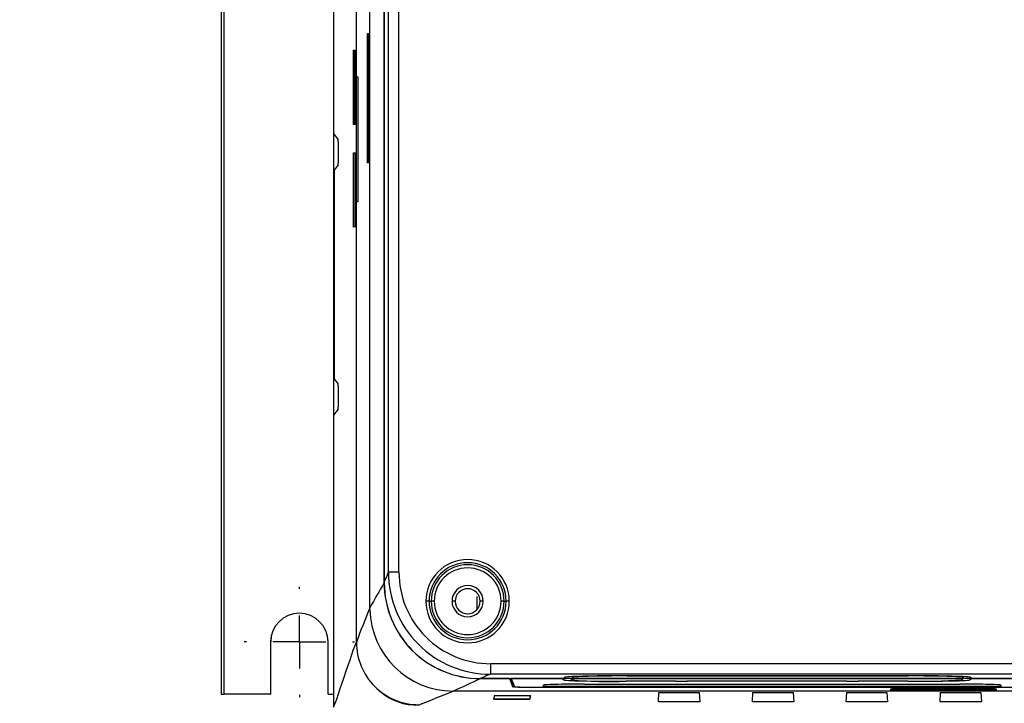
# Model space of a CAD drawing. Header units: millimetres. Extents: x 0 to 1537, y 0 to 1187.
# Tile 4 of 44: x 94 to 189, y 303 to 368. Entities that reach past the tile are written whole.
import ezdxf

# ---------------------------------------------------------------- set-up
doc = ezdxf.new("R2010")
doc.units = ezdxf.units.MM
doc.header["$LTSCALE"] = 5.5
doc.linetypes.add('CENTERX2', pattern=[20.32, 12.7, -2.54, 2.54, -2.54])
doc.layers.add('CENTER', color=40, linetype='CENTERX2')
doc.layers.add('DIMENSIONS', color=140, linetype='Continuous', lineweight=25)
doc.styles.add('SLDTEXTSTYLE0', font='TXT', dxfattribs={"width": 0.7})
doc.dimstyles.new('SLDDIMSTYLE0', dxfattribs={"dimtxt": 11.869043, "dimasz": 18.161, "dimexe": 0, "dimexo": 0.0625, "dimgap": 2.967261, "dimtad": 0, "dimtih": 1, "dimtoh": 1, "dimrnd": 1e-09, "dimzin": 12, "dimdsep": 46, "dimtxsty": 'SLDTEXTSTYLE0', "dimsah": 1, "dimcen": 0.09, "dimadec": 0, "dimazin": 3, "dimtfac": 1, "dimtofl": 0, "dimtmove": 0, "dimatfit": 3, "dimfxl": 0, "dimfrac": 2, "dimtolj": 1, "dimtzin": 12, "dimarcsym": 0})
doc.dimstyles.new('SLDDIMSTYLE1', dxfattribs={"dimtxt": 11.869043, "dimasz": 18.161, "dimexe": 0, "dimexo": 0.0625, "dimgap": 2.967261, "dimtad": 0, "dimtih": 1, "dimtoh": 1, "dimrnd": 1e-09, "dimzin": 4, "dimdsep": 46, "dimtxsty": 'SLDTEXTSTYLE0', "dimsah": 1, "dimcen": 0.09, "dimadec": 0, "dimazin": 1, "dimtfac": 1, "dimtofl": 0, "dimtmove": 0, "dimatfit": 3, "dimfxl": 0, "dimfrac": 2, "dimtolj": 1, "dimtzin": 12, "dimarcsym": 0})

# ---------------------------------------------------------------- blocks, each defined once
blk = doc.blocks.new('_D')
at = {"layer": 'DIMENSIONS'}
for p, q in [((144.983, 542.692), (61.058, 542.692)), ((78.52, 542.692), (78.52, 435.513)), ((55.948, 413.992), (51.963, 413.992)), ((51.963, 413.992), (51.963, 395.128)), ((101.092, 413.992), (105.078, 413.992)), ((105.078, 413.992), (105.078, 395.128)), ((51.963, 395.128), (55.948, 395.128)), ((105.078, 395.128), (101.092, 395.128)), ((78.52, 285.292), (78.52, 392.471)), ((148.224, 285.292), (61.058, 285.292))]:
    blk.add_line(p, q, dxfattribs=at)
for points in [[(78.52, 542.692), (75.726, 524.531), (81.314, 524.531)], [(78.52, 285.292), (81.314, 303.453), (75.726, 303.453)]]:
    blk.add_solid(points, dxfattribs=at)
at = {"layer": 'DIMENSIONS', "char_height": 11.6417, "attachment_point": 1, "style": 'SLDTEXTSTYLE0'}
for s, insert in [('257.4', (55.948, 431.656)), ('10.13', (55.948, 410.135))]:
    blk.add_mtext(s, dxfattribs=dict(at, insert=insert))
blk = doc.blocks.new('_D_4')
at = {"layer": 'DIMENSIONS'}
for p, q in [((113.715, 296.707), (113.715, 289.483)), ((336.714, 296.707), (336.714, 292.883)), ((336.714, 284.501), (336.714, 159.776)), ((113.715, 281.101), (113.715, 159.776)), ((113.715, 177.238), (191.499, 177.238)), ((207.58, 177.238), (203.594, 177.238)), ((203.594, 177.238), (203.594, 158.374)), ((242.849, 177.238), (246.835, 177.238)), ((246.835, 177.238), (246.835, 158.374)), ((336.714, 177.238), (258.93, 177.238)), ((203.594, 158.374), (207.58, 158.374)), ((246.835, 158.374), (242.849, 158.374))]:
    blk.add_line(p, q, dxfattribs=at)
for points in [[(113.715, 177.238), (131.876, 174.444), (131.876, 180.032)], [(336.714, 177.238), (318.553, 180.032), (318.553, 174.444)]]:
    blk.add_solid(points, dxfattribs=at)
at = {"layer": 'DIMENSIONS', "char_height": 11.6417, "attachment_point": 1, "style": 'SLDTEXTSTYLE0'}
for s, insert in [('223.0', (202.643, 194.902)), ('8.78', (207.58, 173.381))]:
    blk.add_mtext(s, dxfattribs=dict(at, insert=insert))
blk = doc.blocks.new('_D_8')
at = {"layer": 'DIMENSIONS'}
for p, q in [((113.715, 296.707), (113.715, 289.483)), ((113.715, 281.101), (113.715, 229.8)), ((225.176, 267.54), (225.176, 229.8)), ((113.715, 247.262), (135.729, 247.262)), ((151.81, 247.262), (147.824, 247.262)), ((147.824, 247.262), (147.824, 228.398)), ((187.08, 247.262), (191.066, 247.262)), ((191.066, 247.262), (191.066, 228.398)), ((225.176, 247.262), (203.161, 247.262)), ((147.824, 228.398), (151.81, 228.398)), ((191.066, 228.398), (187.08, 228.398))]:
    blk.add_line(p, q, dxfattribs=at)
for points in [[(113.715, 247.262), (131.876, 244.468), (131.876, 250.056)], [(225.176, 247.262), (207.015, 250.056), (207.015, 244.468)]]:
    blk.add_solid(points, dxfattribs=at)
at = {"layer": 'DIMENSIONS', "char_height": 11.6417, "attachment_point": 1, "style": 'SLDTEXTSTYLE0'}
for s, insert in [('111.5', (146.873, 264.926)), ('4.39', (151.81, 243.405))]:
    blk.add_mtext(s, dxfattribs=dict(at, insert=insert))
blk = doc.blocks.new('SW_CENTERMARKSYMBOL_7')
at = {"layer": 'CENTER', "color": 0}
for p, q in [((0, 5.08), (0, 5.29)), ((0, 0), (0, 2.54)), ((-5.08, 0), (-5.29, 0)), ((0, 0), (-2.54, 0)), ((0, 0), (0, -2.54)), ((0, 0), (2.54, 0)), ((5.08, 0), (5.29, 0)), ((0, -5.08), (0, -5.29))]:
    blk.add_line(p, q, dxfattribs=at)

msp = doc.modelspace()

# ---------------------------------------------------------------- linework, layer by layer
for p, q in [((113.715, 523.692), (113.715, 303.692)), ((114.014, 303.692), (114.014, 523.692)), ((127.973, 311.98), (127.973, 515.145)), ((129.346, 314.38), (129.346, 512.586)), ((129.351, 512.59), (129.351, 314.385)), ((129.759, 315.391), (129.759, 511.584)), ((130.758, 315.391), (130.758, 511.584)), ((124.49, 469.692), (124.49, 357.442)), ((126.681, 362.902), (126.681, 465.902)), ((127.758, 354.639), (127.758, 367.048)), ((127.758, 367.048), (127.889, 367.034)), ((127.771, 354.64), (127.771, 367.046)), ((127.836, 354.926), (127.836, 366.754)), ((127.836, 366.754), (127.889, 366.754)), ((127.889, 367.034), (127.889, 354.653)), ((126.419, 365.445), (126.58, 365.441)), ((126.419, 358.319), (126.419, 365.445)), ((126.432, 365.445), (126.432, 358.319)), ((126.58, 365.441), (126.58, 358.319)), ((126.681, 362.902), (126.81, 362.902)), ((126.688, 350.902), (126.688, 362.902)), ((126.7, 350.902), (126.7, 362.902)), ((126.81, 362.902), (126.81, 350.902)), ((126.58, 358.319), (126.419, 358.319)), ((124.49, 357.442), (124.924, 356.855)), ((124.503, 357.425), (124.503, 330.459)), ((124.929, 356.655), (124.929, 354.659)), ((126.419, 348.49), (126.419, 355.619)), ((126.419, 355.619), (126.582, 355.619)), ((126.432, 355.619), (126.432, 348.49)), ((126.582, 355.619), (126.582, 348.494)), ((127.836, 354.926), (127.889, 354.926)), ((124.924, 354.459), (124.542, 353.942)), ((127.889, 354.653), (127.758, 354.639)), ((124.542, 353.942), (124.542, 333.942)), ((126.681, 308.671), (126.681, 350.902)), ((126.81, 350.902), (126.681, 350.902)), ((126.582, 348.494), (126.419, 348.49)), ((124.542, 333.942), (124.924, 333.425)), ((124.929, 333.225), (124.929, 331.229)), ((124.924, 331.029), (124.49, 330.442)), ((124.49, 330.442), (124.49, 302.442)), ((130.758, 315.391), (129.759, 315.391)), ((133.651, 312.601), (133.351, 312.601)), ((133.651, 312.601), (133.849, 312.601)), ((134.149, 312.601), (133.849, 312.601)), ((136.149, 312.601), (135.849, 312.601)), ((136.149, 312.601), (136.15, 312.601)), ((138.272, 311.834), (138.272, 313.04)), ((138.549, 312.555), (138.549, 312.647)), ((138.849, 312.601), (138.549, 312.601)), ((140.849, 312.601), (140.549, 312.601)), ((140.849, 312.601), (141.04, 312.601)), ((141.34, 312.601), (141.04, 312.601)), ((127.975, 311.819), (127.973, 311.98)), ((118.464, 308.692), (118.464, 303.692)), ((118.466, 308.692), (118.464, 308.692)), ((118.466, 303.692), (118.466, 308.692)), ((123.964, 303.692), (123.964, 308.692)), ((242.57, 306.601), (139.549, 306.601)), ((141.351, 305.183), (138.544, 305.183)), ((138.549, 305.188), (146.643, 305.188)), ((242.754, 305.601), (139.549, 305.601)), ((141.351, 305.188), (141.351, 305.183)), ((141.351, 305.183), (141.661, 304.409)), ((141.416, 305.188), (141.661, 304.481)), ((141.519, 305.181), (141.519, 305.188)), ((141.519, 305.181), (141.828, 304.408)), ((146.554, 305.181), (141.519, 305.181)), ((146.475, 305.106), (146.476, 305.13)), ((146.476, 305.13), (146.475, 305.106)), ((146.56, 305.106), (146.475, 305.106)), ((146.476, 305.13), (146.558, 305.13)), ((146.554, 305.181), (146.554, 305.188)), ((146.558, 305.13), (146.554, 305.181)), ((146.556, 305.188), (146.558, 305.13)), ((146.557, 305.188), (146.56, 305.106)), ((146.559, 305.188), (146.565, 305.052)), ((146.565, 305.052), (146.56, 305.106)), ((146.643, 305.201), (146.643, 305.294)), ((146.643, 305.188), (146.643, 305.293)), ((146.643, 305.293), (146.643, 305.293)), ((147.378, 305.201), (146.643, 305.201)), ((146.643, 305.188), (146.643, 305.201)), ((147.305, 305.201), (147.298, 305.052)), ((147.305, 305.201), (147.298, 305.052)), ((147.298, 305.052), (147.301, 305.106)), ((147.301, 305.106), (147.305, 305.201)), ((147.387, 305.106), (147.301, 305.106)), ((147.306, 305.201), (147.303, 305.13)), ((147.305, 305.181), (147.303, 305.13)), ((147.303, 305.13), (147.385, 305.13)), ((147.306, 305.201), (147.305, 305.181)), ((184.754, 305.181), (147.305, 305.181)), ((147.375, 305.305), (147.376, 305.293)), ((147.376, 305.293), (147.379, 305.188)), ((147.379, 305.188), (184.844, 305.188)), ((147.385, 305.13), (147.387, 305.106)), ((157.265, 304.933), (152.533, 304.933)), ((152.534, 304.933), (152.534, 304.917)), ((157.265, 304.917), (152.534, 304.917)), ((152.632, 305.449), (179.584, 305.449)), ((179.584, 305.443), (152.633, 305.443)), ((152.633, 305.43), (152.633, 305.443)), ((179.584, 305.43), (152.633, 305.43)), ((157.265, 304.935), (158.376, 304.935)), ((157.265, 304.933), (157.265, 304.935)), ((157.265, 304.935), (157.265, 304.933)), ((157.265, 304.933), (157.265, 304.917)), ((157.265, 304.933), (157.265, 304.915)), ((157.265, 304.915), (157.265, 304.917)), ((158.377, 304.915), (157.265, 304.915)), ((158.376, 304.935), (158.376, 304.933)), ((173.691, 304.933), (158.376, 304.933)), ((158.376, 304.933), (158.377, 304.917)), ((158.377, 304.917), (158.377, 304.915)), ((173.69, 304.917), (158.377, 304.917)), ((173.691, 304.933), (173.69, 304.917)), ((173.691, 304.933), (173.69, 304.915)), ((173.69, 304.915), (173.69, 304.917)), ((174.802, 304.915), (173.69, 304.915)), ((173.691, 304.935), (174.801, 304.935)), ((173.691, 304.933), (173.691, 304.935)), ((173.691, 304.935), (173.691, 304.933)), ((174.801, 304.935), (174.801, 304.933)), ((179.533, 304.933), (174.801, 304.933)), ((174.802, 304.933), (174.802, 304.917)), ((174.802, 304.917), (174.802, 304.915)), ((179.534, 304.917), (174.802, 304.917)), ((179.584, 305.443), (179.584, 305.43)), ((184.675, 305.106), (184.676, 305.13)), ((184.675, 305.106), (184.676, 305.13)), ((184.76, 305.106), (184.675, 305.106)), ((184.676, 305.13), (184.758, 305.13)), ((184.754, 305.181), (184.754, 305.188)), ((184.758, 305.13), (184.754, 305.181)), ((184.758, 305.13), (184.756, 305.188)), ((184.757, 305.188), (184.76, 305.106)), ((184.765, 305.052), (184.759, 305.188)), ((184.759, 305.188), (184.765, 305.052)), ((184.76, 305.106), (184.765, 305.052)), ((184.844, 305.201), (184.845, 305.305)), ((184.844, 305.293), (184.845, 305.305)), ((184.844, 305.188), (184.844, 305.293)), ((185.58, 305.201), (184.844, 305.201)), ((184.844, 305.188), (184.844, 305.201)), ((185.505, 305.201), (185.498, 305.052)), ((185.501, 305.106), (185.498, 305.052)), ((185.505, 305.201), (185.501, 305.106)), ((185.587, 305.106), (185.501, 305.106)), ((185.506, 305.201), (185.503, 305.13)), ((185.505, 305.181), (185.503, 305.13)), ((185.503, 305.13), (185.585, 305.13)), ((185.506, 305.201), (185.505, 305.181)), ((189.448, 305.181), (185.505, 305.181)), ((185.577, 305.293), (185.58, 305.188)), ((185.58, 305.188), (189.69, 305.188)), ((185.585, 305.13), (185.587, 305.106)), ((135.972, 303.983), (135.971, 303.983)), ((207.205, 303.983), (135.972, 303.983)), ((141.661, 304.409), (141.661, 304.481)), ((144.616, 304.42), (144.605, 304.554)), ((144.613, 304.493), (144.616, 304.42)), ((188.465, 304.42), (144.616, 304.42)), ((144.619, 304.393), (145.464, 304.393)), ((144.622, 304.345), (144.619, 304.393)), ((144.662, 304.341), (144.662, 304.393)), ((144.662, 304.341), (235.57, 304.341)), ((145.464, 304.393), (145.461, 304.345)), ((145.461, 304.345), (145.463, 304.393)), ((145.461, 304.345), (187.622, 304.345)), ((148.537, 304.643), (184.537, 304.643)), ((177.998, 304.212), (177.858, 304.118)), ((177.858, 304.118), (188.077, 304.118)), ((178.191, 304.144), (177.898, 304.144)), ((187.934, 304.212), (177.998, 304.212)), ((178.191, 304.153), (178.227, 304.179)), ((178.191, 304.153), (178.191, 304.12)), ((178.225, 304.142), (178.191, 304.12)), ((187.751, 304.12), (178.191, 304.12)), ((178.225, 304.142), (178.227, 304.179)), ((178.225, 304.142), (187.717, 304.142)), ((187.715, 304.179), (178.227, 304.179)), ((187.619, 304.393), (188.464, 304.393)), ((187.622, 304.345), (187.619, 304.393)), ((187.62, 304.393), (187.622, 304.345)), ((187.715, 304.179), (187.751, 304.153)), ((187.715, 304.179), (187.717, 304.142)), ((187.751, 304.12), (187.717, 304.142)), ((187.751, 304.12), (187.751, 304.153)), ((188.037, 304.144), (187.751, 304.144)), ((188.077, 304.118), (187.934, 304.212)), ((188.464, 304.393), (188.461, 304.345)), ((188.461, 304.345), (188.463, 304.393)), ((188.461, 304.345), (197.622, 304.345)), ((188.472, 304.554), (188.465, 304.42)), ((188.468, 304.493), (188.465, 304.42)), ((113.715, 303.692), (114.014, 303.692)), ((118.464, 303.692), (114.014, 303.692)), ((118.464, 303.692), (118.466, 303.692)), ((123.964, 303.692), (124.49, 303.692)), ((139.92, 303.544), (139.824, 303.206)), ((143.307, 303.206), (139.824, 303.206)), ((139.826, 303.211), (143.307, 303.211)), ((139.92, 303.544), (143.39, 303.544)), ((143.307, 303.206), (143.39, 303.544)), ((143.307, 303.211), (143.389, 303.544)), ((143.307, 303.211), (143.307, 303.206)), ((155.646, 302.936), (155.683, 303.85)), ((155.647, 302.941), (155.683, 303.85)), ((155.683, 303.85), (159.549, 303.85)), ((159.549, 303.85), (159.608, 302.936)), ((164.646, 302.936), (164.683, 303.85)), ((164.647, 302.941), (164.683, 303.85)), ((164.683, 303.85), (168.549, 303.85)), ((168.549, 303.85), (168.608, 302.936)), ((173.646, 302.936), (173.683, 303.85)), ((173.647, 302.941), (173.683, 303.85)), ((173.683, 303.85), (177.549, 303.85)), ((177.549, 303.85), (177.608, 302.936)), ((182.646, 302.936), (182.683, 303.85)), ((182.647, 302.941), (182.683, 303.85)), ((182.683, 303.85), (186.549, 303.85)), ((186.549, 303.85), (186.608, 302.936)), ((155.647, 302.941), (155.646, 302.936)), ((159.608, 302.936), (155.646, 302.936)), ((159.608, 302.941), (155.647, 302.941)), ((164.647, 302.941), (164.646, 302.936)), ((168.608, 302.936), (164.646, 302.936)), ((168.608, 302.941), (164.647, 302.941)), ((173.647, 302.941), (173.646, 302.936)), ((177.608, 302.936), (173.646, 302.936)), ((177.608, 302.941), (173.647, 302.941)), ((182.647, 302.941), (182.646, 302.936)), ((186.608, 302.936), (182.646, 302.936)), ((186.608, 302.941), (182.647, 302.941))]:
    msp.add_line(p, q)
at = {"flags": 128}
for points in [[(124.49, 302.442), (124.801, 303.218), (125.118, 304.224), (125.432, 305.114), (125.746, 306.004), (126.06, 306.894), (126.376, 307.899), (126.688, 308.666)], [(139.549, 306.601), (139.549, 306.409), (139.549, 306.224), (139.549, 306.053), (139.549, 305.903), (139.549, 305.778), (139.549, 305.684), (139.549, 305.625), (139.549, 305.601)]]:
    msp.add_lwpolyline(points, dxfattribs=at)
for centre, radius, start, end in [((122.831, 356.703), 2.099, 358.6996, 4.15987), ((122.831, 354.612), 2.099, 355.84013, 1.3004), ((122.831, 333.273), 2.099, 358.6996, 4.15987), ((122.831, 331.181), 2.099, 355.84013, 1.3004), ((137.345, 312.601), 3.995, 360, 180), ((137.346, 312.601), 3.695, 360, 180), ((38.541, 351.79), 98.212, 337.61317, 338.24647), ((139.548, 315.391), 9.79, 179.99493, 270.00507), ((139.547, 315.389), 8.788, 179.98468, 270.01532), ((137.349, 312.601), 3.5, 360, 180), ((137.349, 312.601), 3.2, 360, 180), ((247.807, 245.031), 137.267, 149.65488, 150.80871), ((138.542, 314.379), 9.196, 179.99732, 270.00769), ((138.547, 314.384), 9.196, 179.9923, 270.0077), ((137.349, 312.601), 1.5, 360, 180), ((137.349, 312.601), 1.2, 360, 180), ((137.35, 312.601), 1.2, 90, 180), ((137.345, 312.601), 3.995, 180, 0), ((137.346, 312.601), 3.695, 180, 0), ((137.349, 312.601), 3.5, 180, 0), ((137.349, 312.601), 3.2, 180, 0), ((137.349, 312.601), 1.5, 180, 0), ((137.349, 312.601), 1.2, 180, 0), ((137.35, 312.601), 1.2, 180, 270), ((249.646, 262.533), 131.336, 157.88354, 159.43321), ((135.97, 311.979), 7.996, 181.14802, 270.00688), ((121.214, 308.692), 2.75, 360, 180), ((121.216, 308.692), 2.75, 90, 180), ((132.678, 308.671), 5.997, 179.99418, 270.00581), ((75.357, 437.255), 146.41, 294.45683, 295.56752), ((175.783, 216.407), 96.273, 112.1085, 112.75285), ((150.92, 349.281), 44.377, 265.31872, 272.08315), ((180.539, 375.958), 71.032, 269.18903, 273.41078), ((132.341, 307.685), 5.029, 227.36341, 273.92433), ((86.783, 422.862), 128.653, 290.89996, 292.47779)]:
    msp.add_arc(centre, radius, start, end)
at = {"color": 179, "linetype": 'Continuous', "lineweight": 18}
msp.add_arc((121.214, 308.692), 2.75, 360, 180, dxfattribs=at)
for centre, major_axis, ratio, start_param, end_param in [((152.532, 305.052), (5.967, 0), 0.02265, 3.143446, 4.712718), ((152.634, 305.293), (5.991, 0), 0.026186, 1.571128, 3.141467), ((152.634, 305.305), (5.259, 0), 0.026186, 1.571128, 3.142381), ((152.634, 305.293), (5.259, 0), 0.026186, 1.571128, 3.142381), ((179.532, 305.052), (5.967, 0), 0.02265, 4.712718, 6.281989), ((179.586, 305.293), (5.991, 0), 0.026186, 0.000789, 1.571128), ((179.586, 305.305), (5.259, 0), 0.026186, 6.28306, 7.854313), ((179.586, 305.293), (5.259, 0), 0.026186, 6.28306, 7.854313), ((144.661, 304.481), (3, 0), 0.026186, 3.150651, 3.457348), ((144.661, 304.409), (3, 0), 0.022642, 3.150651, 4.712721), ((144.628, 304.409), (2.8, 0), 0.02265, 3.150648, 4.710331), ((148.539, 304.554), (3.933, 0), 0.02265, 1.571125, 3.143446), ((184.539, 304.554), (3.933, 0), 0.02265, 6.281989, 7.85431)]:
    msp.add_ellipse(centre, major_axis=major_axis, ratio=ratio, start_param=start_param, end_param=end_param)

# ---------------------------------------------------------------- block references
at = {"layer": 'CENTER'}
msp.add_blockref('SW_CENTERMARKSYMBOL_7', (121.214, 308.692), dxfattribs=at)

# ---------------------------------------------------------------- dimensions: what is measured, and where the dimension line sits
at = {"layer": 'DIMENSIONS'}
dim = msp.add_linear_dim(base=(78.52, 285.292), p1=(151.968, 542.692), p2=(155.209, 285.292), angle=90, dimstyle='SLDDIMSTYLE0', dxfattribs=at)
dim.commit()
dim.dimension.update_dxf_attribs({"geometry": '_D', "text_midpoint": (78.52, 413.992), "dimtype": 160})
for base, p1, p2, dimstyle, picture, middle in [((113.715, 177.238), (336.714, 303.692), (113.715, 303.692), 'SLDDIMSTYLE1', '_D_4', (225.214, 177.238)), ((225.176, 247.262), (113.715, 303.692), (225.176, 274.525), 'SLDDIMSTYLE0', '_D_8', (169.445, 247.262))]:
    dim = msp.add_linear_dim(base=base, p1=p1, p2=p2, dimstyle=dimstyle, dxfattribs=at)
    dim.commit()
    dim.dimension.update_dxf_attribs({"geometry": picture, "text_midpoint": middle, "dimtype": 160})

doc.saveas('drawing.dxf')
